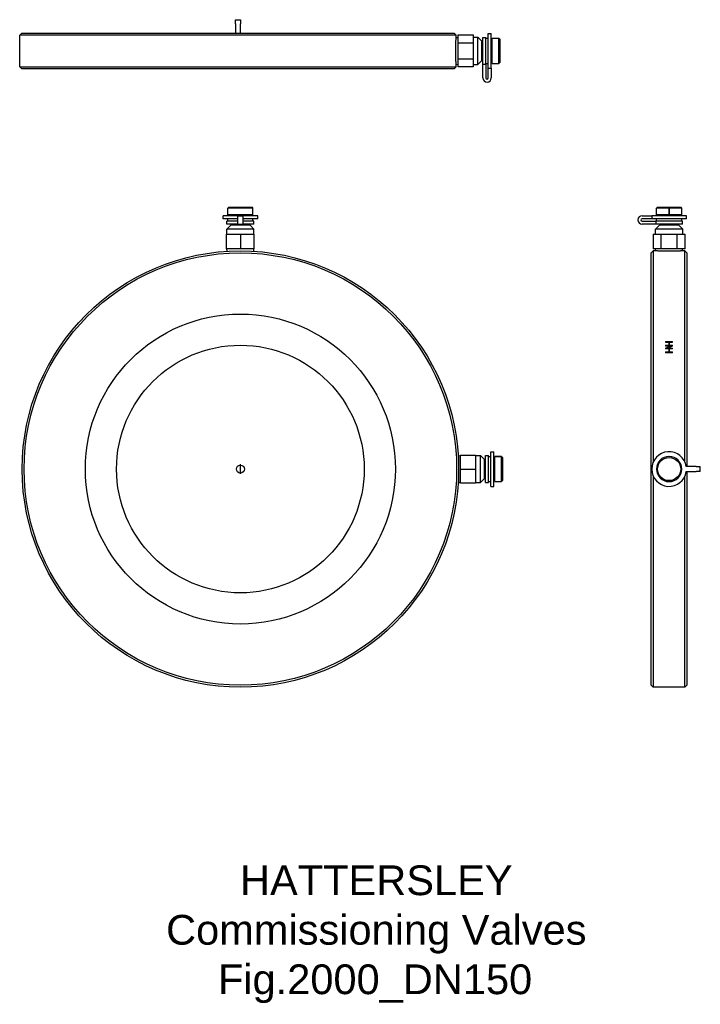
# Model space of a CAD drawing. Header units: millimetres. Extents: x 169 to 512, y -191 to 306.
import ezdxf
from ezdxf.enums import TextEntityAlignment as Align

# ---------------------------------------------------------------- set-up
doc = ezdxf.new("R2010")
doc.units = ezdxf.units.MM
for name, color, linetype in [('Detail', 2, 'Continuous'), ('ORIGIN', 6, 'Continuous'), ('TEXT', 7, 'Continuous')]:
    doc.layers.add(name, color=color, linetype=linetype)
doc.styles.add('fastrack', font='ARIAL.TTF')

msp = doc.modelspace()

# ---------------------------------------------------------------- linework, layer by layer
at = {"layer": 'Detail'}
for p, q in [((277.28, 303.7), (277.28, 305.8)), ((277.28, 305.8), (279.78, 305.8)), ((277.28, 303.7), (277.28, 299.07)), ((279.78, 305.8), (279.78, 303.7)), ((279.78, 299.07), (279.78, 303.7)), ((169.53, 299.07), (168.53, 298.07)), ((388.53, 298.07), (168.53, 298.07)), ((168.53, 282.07), (168.53, 298.07)), ((169.53, 299.07), (387.53, 299.07)), ((387.53, 299.07), (388.53, 298.07)), ((388.53, 296.79), (388.53, 298.07)), ((389.53, 298.16), (397.03, 298.16)), ((389.53, 294.11), (389.53, 298.16)), ((397.03, 298.16), (397.03, 294.11)), ((404.73, 281.41), (404.73, 298.82)), ((404.73, 298.82), (406.23, 298.82)), ((406.23, 281.41), (406.23, 298.82)), ((388.53, 296.79), (389.53, 296.85)), ((389.53, 294.11), (397.03, 294.11)), ((389.53, 286.03), (389.53, 294.11)), ((397.03, 296.92), (399.53, 296.92)), ((397.03, 294.11), (397.03, 286.03)), ((399.53, 283.22), (399.53, 296.92)), ((401.53, 294.92), (399.53, 296.92)), ((401.53, 285.22), (401.53, 294.92)), ((401.53, 293.77), (402.03, 293.77)), ((402.03, 283.39), (402.03, 296.87)), ((402.03, 296.87), (403.53, 296.87)), ((403.53, 283.39), (403.53, 296.87)), ((403.53, 296.42), (404.73, 296.42)), ((406.23, 295.57), (406.73, 295.57)), ((406.73, 283.72), (406.73, 296.42)), ((406.73, 296.42), (410.13, 296.42)), ((410.13, 283.72), (410.13, 296.42)), ((410.63, 295.92), (410.13, 296.42)), ((410.63, 295.92), (410.63, 284.22)), ((388.53, 283.35), (389.53, 283.29)), ((388.53, 282.07), (388.53, 283.35)), ((389.53, 286.03), (397.03, 286.03)), ((389.53, 281.99), (389.53, 286.03)), ((397.03, 286.03), (397.03, 281.99)), ((397.03, 283.22), (399.53, 283.22)), ((401.53, 285.22), (399.53, 283.22)), ((401.53, 286.37), (402.03, 286.37)), ((402.03, 283.39), (403.53, 283.39)), ((402.03, 276.45), (402.03, 283.39)), ((403.53, 283.72), (404.73, 283.72)), ((403.53, 283.39), (403.53, 276.45)), ((406.23, 284.57), (406.73, 284.57)), ((406.73, 283.72), (410.13, 283.72)), ((410.63, 284.22), (410.13, 283.72)), ((168.53, 282.07), (388.53, 282.07)), ((169.53, 281.07), (168.53, 282.07)), ((387.53, 281.07), (169.53, 281.07)), ((387.53, 281.07), (388.53, 282.07)), ((397.03, 281.99), (389.53, 281.99)), ((404.73, 281.41), (406.23, 281.41)), ((404.73, 276.45), (404.73, 281.41)), ((406.23, 281.41), (406.23, 276.45)), ((273.93, 211.34), (273.43, 210.84)), ((273.43, 207.44), (273.43, 210.84)), ((286.13, 210.84), (273.43, 210.84)), ((273.93, 211.34), (285.63, 211.34)), ((285.63, 211.34), (286.08, 210.88)), ((286.13, 207.44), (286.13, 210.84)), ((490.03, 211.34), (489.53, 210.84)), ((489.53, 207.44), (489.53, 210.84)), ((495.84, 210.84), (489.53, 210.84)), ((490.03, 211.34), (501.73, 211.34)), ((495.84, 207.44), (495.84, 210.84)), ((495.94, 210.84), (495.94, 207.44)), ((502.23, 210.84), (495.94, 210.84)), ((501.73, 211.34), (502.23, 210.84)), ((502.23, 207.44), (502.23, 210.84)), ((278.53, 206.94), (271.03, 206.94)), ((271.03, 205.44), (271.03, 206.94)), ((278.53, 205.44), (271.03, 205.44)), ((278.53, 204.24), (272.98, 204.24)), ((272.98, 202.74), (272.98, 204.24)), ((286.13, 207.44), (273.43, 207.44)), ((273.43, 204.24), (273.43, 205.44)), ((274.28, 206.94), (274.28, 207.44)), ((278.53, 206.94), (281.03, 206.94)), ((278.53, 202.74), (278.53, 206.94)), ((288.53, 206.94), (281.03, 206.94)), ((281.03, 206.94), (281.03, 202.74)), ((288.53, 205.44), (281.03, 205.44)), ((286.58, 204.24), (281.03, 204.24)), ((285.28, 206.94), (285.28, 207.44)), ((286.13, 204.24), (286.13, 205.44)), ((286.58, 202.74), (286.58, 204.24)), ((288.53, 205.44), (288.53, 206.94)), ((482.26, 206.94), (487.22, 206.94)), ((487.22, 205.44), (482.26, 205.44)), ((482.26, 204.24), (489.2, 204.24)), ((504.63, 206.94), (487.22, 206.94)), ((487.22, 206.94), (487.22, 205.44)), ((504.63, 205.44), (487.22, 205.44)), ((502.68, 204.24), (489.2, 204.24)), ((489.2, 204.24), (489.2, 202.74)), ((495.84, 207.44), (489.53, 207.44)), ((489.53, 204.24), (489.53, 205.44)), ((490.38, 206.94), (490.38, 207.44)), ((495.94, 207.44), (495.84, 207.44)), ((502.23, 207.44), (495.94, 207.44)), ((501.38, 206.94), (501.38, 207.44)), ((502.23, 204.24), (502.23, 205.44)), ((502.68, 202.74), (502.68, 204.24)), ((504.63, 205.44), (504.63, 206.94)), ((274.93, 202.24), (272.93, 200.24)), ((286.63, 200.24), (272.93, 200.24)), ((272.93, 197.74), (272.93, 200.24)), ((278.53, 202.74), (272.98, 202.74)), ((284.63, 202.24), (274.93, 202.24)), ((276.08, 202.24), (276.08, 202.74)), ((278.53, 202.74), (281.03, 202.74)), ((286.58, 202.74), (281.03, 202.74)), ((283.48, 202.24), (283.48, 202.74)), ((284.63, 202.24), (286.63, 200.24)), ((286.63, 197.74), (286.63, 200.24)), ((489.2, 202.74), (482.26, 202.74)), ((491.03, 202.24), (489.03, 200.24)), ((502.73, 200.24), (489.03, 200.24)), ((489.03, 197.74), (489.03, 200.24)), ((502.68, 202.74), (489.2, 202.74)), ((500.73, 202.24), (491.03, 202.24)), ((492.18, 202.24), (492.18, 202.74)), ((499.58, 202.24), (499.58, 202.74)), ((500.73, 202.24), (502.73, 200.24)), ((502.73, 197.74), (502.73, 200.24)), ((272.78, 190.24), (272.78, 197.74)), ((272.78, 197.74), (279.78, 197.74)), ((279.78, 197.74), (279.78, 190.24)), ((279.78, 197.74), (286.78, 197.74)), ((286.78, 190.24), (286.78, 197.74)), ((487.8, 197.74), (487.8, 190.24)), ((487.8, 197.74), (491.84, 197.74)), ((491.84, 197.74), (499.92, 197.74)), ((491.84, 190.24), (491.84, 197.74)), ((499.92, 197.74), (503.96, 197.74)), ((499.92, 190.24), (499.92, 197.74)), ((503.96, 190.24), (503.96, 197.74)), ((279.78, 190.24), (272.78, 190.24)), ((273.07, 189.03), (273, 190.24)), ((286.78, 190.24), (279.78, 190.24)), ((286.49, 189.03), (286.56, 190.24)), ((486.88, 188.24), (487.88, 189.24)), ((491.84, 190.24), (487.8, 190.24)), ((487.88, 189.24), (487.88, 82.78)), ((489.16, 189.24), (487.88, 189.24)), ((489.16, 189.24), (489.1, 190.24)), ((499.92, 190.24), (491.84, 190.24)), ((503.96, 190.24), (499.92, 190.24)), ((502.6, 189.24), (502.66, 190.24)), ((503.88, 189.24), (502.6, 189.24)), ((503.88, 82.78), (503.88, 189.24)), ((504.88, 188.24), (503.88, 189.24)), ((486.88, -29.76), (486.88, 188.24)), ((504.88, 188.24), (504.88, 80.49)), ((494.13, 143.5), (497.63, 143.5)), ((494.13, 143.5), (494.13, 143.14)), ((494.13, 143.21), (497.63, 143.21)), ((495.66, 143.14), (494.13, 143.14)), ((494.13, 141.62), (495.66, 141.62)), ((494.13, 141.62), (494.13, 141.25)), ((494.13, 141.34), (495.66, 141.34)), ((496.7, 141.25), (494.13, 141.25)), ((494.13, 140.21), (494.13, 139.84)), ((495.66, 139.84), (494.13, 139.84)), ((495.06, 140.21), (497.63, 140.21)), ((495.06, 139.94), (495.06, 140.21)), ((495.06, 139.94), (497.63, 139.94)), ((495.66, 143.14), (495.66, 141.62)), ((495.66, 141.34), (495.66, 141.62)), ((495.66, 139.84), (495.66, 138.29)), ((496.11, 141.62), (496.11, 143.14)), ((497.63, 143.14), (496.11, 143.14)), ((496.11, 141.62), (497.63, 141.62)), ((496.11, 141.34), (496.11, 141.62)), ((496.11, 141.34), (497.63, 141.34)), ((496.11, 138.29), (496.11, 139.84)), ((497.63, 139.84), (496.11, 139.84)), ((496.7, 140.97), (496.7, 141.25)), ((497.63, 143.14), (497.63, 143.5)), ((497.63, 141.25), (497.63, 141.62)), ((497.63, 139.84), (497.63, 140.21)), ((494.13, 138.29), (495.66, 138.29)), ((494.13, 138.29), (494.13, 137.91)), ((494.13, 138.02), (495.66, 138.02)), ((497.63, 137.91), (494.13, 137.91)), ((495.66, 138.02), (495.66, 138.29)), ((496.11, 138.29), (497.63, 138.29)), ((496.11, 138.02), (496.11, 138.29)), ((496.11, 138.02), (497.63, 138.02)), ((497.63, 137.91), (497.63, 138.29)), ((389.58, 85.94), (390.78, 86.02)), ((390.78, 86.24), (398.28, 86.24)), ((390.78, 79.24), (390.78, 86.24)), ((398.28, 86.24), (398.28, 79.24)), ((398.28, 86.09), (400.78, 86.09)), ((400.78, 72.39), (400.78, 86.09)), ((402.78, 84.09), (400.78, 86.09)), ((403.28, 72.44), (403.28, 86.04)), ((403.28, 86.04), (404.78, 86.04)), ((404.78, 72.44), (404.78, 86.04)), ((404.78, 85.59), (405.98, 85.59)), ((405.98, 70.49), (405.98, 87.99)), ((405.98, 87.99), (407.48, 87.99)), ((407.48, 70.49), (407.48, 87.99)), ((407.48, 84.74), (407.98, 84.74)), ((407.98, 85.59), (411.38, 85.59)), ((407.98, 72.89), (407.98, 85.58)), ((411.38, 85.58), (407.98, 85.58)), ((411.38, 72.89), (411.38, 85.58)), ((411.88, 85.09), (411.43, 85.54)), ((411.88, 85.09), (411.88, 73.39)), ((402.78, 74.39), (402.78, 84.09)), ((402.78, 82.94), (403.28, 82.94)), ((509.51, 80.49), (504.54, 80.49)), ((509.51, 80.49), (511.61, 80.49)), ((511.61, 77.99), (511.61, 80.49)), ((390.78, 79.24), (398.28, 79.24)), ((390.78, 72.24), (390.78, 79.24)), ((398.28, 79.24), (398.28, 72.24)), ((402.78, 75.54), (403.28, 75.54)), ((487.88, 75.69), (487.88, -30.76)), ((503.88, -30.76), (503.88, 75.69)), ((504.54, 77.99), (509.51, 77.99)), ((504.88, 77.99), (504.88, -29.76)), ((511.61, 77.99), (509.51, 77.99)), ((389.58, 72.53), (390.78, 72.45)), ((390.78, 72.24), (398.28, 72.24)), ((398.28, 72.39), (400.78, 72.39)), ((402.78, 74.39), (400.78, 72.39)), ((403.28, 72.44), (404.78, 72.44)), ((404.78, 72.89), (405.98, 72.89)), ((405.98, 70.49), (407.48, 70.49)), ((407.48, 73.74), (407.98, 73.74)), ((407.98, 72.89), (411.38, 72.89)), ((411.88, 73.39), (411.38, 72.89)), ((486.88, -29.76), (487.88, -30.76)), ((504.88, -29.76), (503.88, -30.76)), ((503.88, -30.76), (487.88, -30.76))]:
    msp.add_line(p, q, dxfattribs=at)
at = {"layer": 'Detail', "flags": 128}
for points in [[(388.33, 290.07), (388.33, 290.5), (388.33, 290.93), (388.33, 291.36), (388.34, 291.8), (388.35, 292.22), (388.36, 292.64), (388.37, 293.05), (388.38, 293.44), (388.39, 293.82), (388.4, 294.18), (388.42, 294.51), (388.43, 294.82), (388.44, 295.11), (388.45, 295.39), (388.47, 295.65), (388.48, 295.88), (388.49, 296.09), (388.5, 296.28), (388.51, 296.44), (388.52, 296.57), (388.52, 296.66), (388.53, 296.74), (388.53, 296.78), (388.53, 296.79)], [(388.53, 283.35), (388.53, 283.37), (388.53, 283.41), (388.52, 283.48), (388.52, 283.58), (388.51, 283.71), (388.5, 283.87), (388.49, 284.05), (388.48, 284.26), (388.47, 284.5), (388.45, 284.76), (388.44, 285.03), (388.43, 285.32), (388.42, 285.64), (388.4, 285.97), (388.39, 286.33), (388.38, 286.7), (388.37, 287.1), (388.36, 287.5), (388.35, 287.92), (388.34, 288.35), (388.33, 288.78), (388.33, 289.22), (388.33, 289.65), (388.33, 290.07)], [(286.13, 210.84), (286.13, 210.84), (286.13, 210.84), (286.12, 210.84), (286.12, 210.85), (286.12, 210.85), (286.11, 210.85), (286.11, 210.85), (286.11, 210.86), (286.11, 210.86), (286.1, 210.86), (286.1, 210.86), (286.1, 210.87), (286.1, 210.87), (286.1, 210.87), (286.09, 210.87), (286.09, 210.87), (286.09, 210.88), (286.09, 210.88), (286.09, 210.88), (286.08, 210.88), (286.08, 210.88), (286.08, 210.88), (286.08, 210.88), (286.08, 210.88)], [(495.84, 210.84), (495.84, 210.84), (495.84, 210.85), (495.84, 210.85), (495.84, 210.86), (495.85, 210.86), (495.85, 210.87), (495.85, 210.87), (495.86, 210.88), (495.87, 210.88), (495.87, 210.88), (495.88, 210.88), (495.89, 210.89), (495.9, 210.88), (495.9, 210.88), (495.91, 210.88), (495.92, 210.88), (495.92, 210.87), (495.93, 210.87), (495.93, 210.86), (495.93, 210.86), (495.93, 210.85), (495.94, 210.85), (495.94, 210.84), (495.94, 210.84)], [(495.88, 189.03), (495.45, 189.03), (495.02, 189.03), (494.59, 189.04), (494.16, 189.04), (493.73, 189.05), (493.31, 189.06), (492.9, 189.07), (492.51, 189.08), (492.13, 189.09), (491.78, 189.11), (491.44, 189.12), (491.13, 189.13), (490.84, 189.15), (490.56, 189.16), (490.31, 189.17), (490.07, 189.18), (489.86, 189.19), (489.67, 189.21), (489.52, 189.21), (489.39, 189.22), (489.29, 189.23), (489.22, 189.23), (489.18, 189.23), (489.16, 189.24)], [(502.6, 189.24), (502.59, 189.23), (502.54, 189.23), (502.47, 189.23), (502.37, 189.22), (502.24, 189.21), (502.09, 189.21), (501.9, 189.19), (501.69, 189.18), (501.45, 189.17), (501.2, 189.16), (500.92, 189.15), (500.63, 189.13), (500.32, 189.12), (499.98, 189.11), (499.63, 189.09), (499.25, 189.08), (498.86, 189.07), (498.45, 189.06), (498.03, 189.05), (497.6, 189.04), (497.17, 189.04), (496.74, 189.03), (496.31, 189.03), (495.88, 189.03)], [(494.13, 140.21), (494.24, 140.26), (494.35, 140.3), (494.45, 140.34), (494.56, 140.39), (494.67, 140.43), (494.77, 140.47), (494.88, 140.52), (494.99, 140.56), (495.1, 140.6), (495.2, 140.65), (495.31, 140.69), (495.42, 140.73), (495.52, 140.78), (495.63, 140.82), (495.74, 140.86), (495.85, 140.9), (495.95, 140.95), (496.06, 140.99), (496.17, 141.03), (496.28, 141.08), (496.38, 141.12), (496.49, 141.16), (496.6, 141.21), (496.7, 141.25)], [(494.13, 139.94), (494.24, 139.98), (494.35, 140.02), (494.45, 140.06), (494.56, 140.11), (494.67, 140.15), (494.77, 140.19), (494.88, 140.24), (494.99, 140.28), (495.1, 140.32), (495.2, 140.37), (495.31, 140.41), (495.42, 140.45), (495.52, 140.5), (495.63, 140.54), (495.74, 140.58), (495.85, 140.62), (495.95, 140.67), (496.06, 140.71), (496.17, 140.75), (496.28, 140.8), (496.38, 140.84), (496.49, 140.88), (496.6, 140.92), (496.7, 140.97)], [(497.63, 141.25), (497.52, 141.21), (497.42, 141.16), (497.31, 141.12), (497.2, 141.08), (497.09, 141.03), (496.99, 140.99), (496.88, 140.95), (496.77, 140.9), (496.67, 140.86), (496.56, 140.82), (496.45, 140.78), (496.34, 140.73), (496.24, 140.69), (496.13, 140.65), (496.02, 140.6), (495.91, 140.56), (495.81, 140.52), (495.7, 140.47), (495.59, 140.43), (495.49, 140.39), (495.38, 140.34), (495.27, 140.3), (495.16, 140.26), (495.06, 140.21)], [(411.38, 85.59), (411.39, 85.58), (411.39, 85.57), (411.4, 85.57), (411.4, 85.56), (411.41, 85.56), (411.41, 85.55), (411.42, 85.55), (411.42, 85.54), (411.43, 85.54), (411.43, 85.54), (411.43, 85.54), (411.43, 85.54), (411.43, 85.54), (411.43, 85.54), (411.43, 85.54), (411.42, 85.54), (411.42, 85.55), (411.41, 85.55), (411.41, 85.56), (411.4, 85.56), (411.4, 85.57), (411.39, 85.57), (411.39, 85.58), (411.38, 85.58)], [(495.92, 85.59), (495.92, 85.58), (495.92, 85.57), (495.92, 85.57), (495.92, 85.56), (495.92, 85.56), (495.91, 85.55), (495.91, 85.55), (495.9, 85.54), (495.9, 85.54), (495.89, 85.54), (495.88, 85.54), (495.87, 85.54), (495.87, 85.54), (495.86, 85.54), (495.85, 85.54), (495.85, 85.54), (495.84, 85.55), (495.84, 85.55), (495.83, 85.56), (495.83, 85.56), (495.83, 85.57), (495.82, 85.57), (495.82, 85.58), (495.82, 85.58)]]:
    msp.add_lwpolyline(points, dxfattribs=at)
at = {"layer": 'Detail'}
for centre, radius in [((279.78, 79.24), 110), ((279.78, 79.24), 109), ((279.78, 79.24), 78.15), ((279.78, 79.24), 62.42), ((495.88, 79.24), 5.85)]:
    msp.add_circle(centre, radius, dxfattribs=at)
for centre, radius, start, end in [((404.13, 276.45), 2.1, 180, 0), ((404.13, 276.45), 0.6, 180, 0), ((482.26, 204.84), 2.1, 90, 270), ((482.26, 204.84), 0.6, 90, 270), ((495.88, 79.24), 8.75, 8.2132, 351.7868), ((495.88, 79.24), 6.35, 90.5143, 89.612)]:
    msp.add_arc(centre, radius, start, end, dxfattribs=at)
at = {"layer": 'ORIGIN'}
msp.add_line((279.78, 76.74), (279.78, 81.74), dxfattribs=at)
msp.add_circle((279.78, 79.24), 2, dxfattribs=at)

# ---------------------------------------------------------------- texts
at = {"layer": 'TEXT', "style": 'fastrack'}
for s, p in [('HATTERSLEY', (348.28, -135.61)), ('Commissioning Valves', (348.28, -160.57)), ('Fig.2000_DN150', (347.66, -185.53))]:
    msp.add_text(s, height=15, dxfattribs=at).set_placement(p, align=Align.CENTER)

doc.saveas('drawing.dxf')
